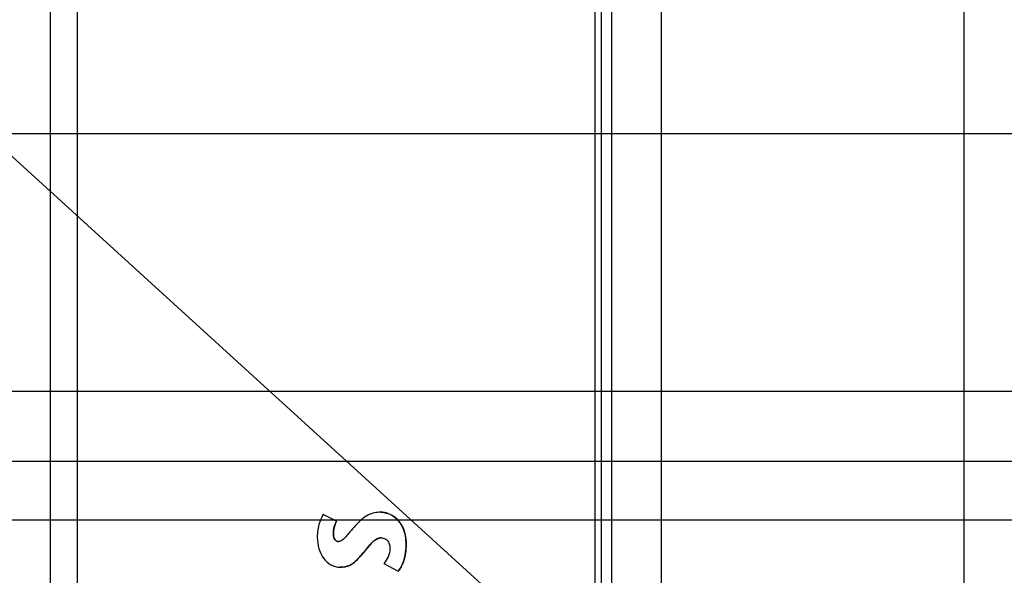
# Model space of a CAD drawing. Header units: inches. Extents: x 0 to 34, y 0 to 22.
# Tile 11 of 29: x 8.6 to 11.4, y 12.9 to 14.5. Entities that reach past the tile are written whole.
import ezdxf

# ---------------------------------------------------------------- set-up
doc = ezdxf.new("R2010")
doc.units = ezdxf.units.IN
doc.header["$LTSCALE"] = 1.87
doc.header["$MEASUREMENT"] = 0
doc.layers.get('0').update_dxf_attribs({"linetype": 'CONTINUOUS'})
doc.layers.add('DETAIL', color=7, linetype='CONTINUOUS')
doc.layers.add('DIMENSIONS', color=7, linetype='CONTINUOUS')
doc.styles.get("Standard").update_dxf_attribs({"font": 'txt', "width": 0.8})
doc.dimstyles.new('DIMSTYLE_3', dxfattribs={"dimtxt": 0.125, "dimasz": 0.18, "dimexe": 0.125, "dimexo": 0.0625, "dimgap": 0.09, "dimtad": 0, "dimtih": 1, "dimtoh": 1, "dimlfac": 0.5, "dimzin": 4, "dimdsep": 46, "dimtxsty": 'STANDARD', "dimblk": '_FILLED', "dimblk1": '_FILLED', "dimblk2": '_FILLED', "dimcen": 0.09, "dimadec": 0, "dimazin": 0, "dimtp": 0.01, "dimtm": 0.01, "dimtfac": 1, "dimtofl": 0, "dimtmove": 0, "dimatfit": 3, "dimldrblk": '_FILLED', "dimfxl": 1, "dimtolj": 1, "dimtzin": 4, "dimarcsym": 0})
doc.dimstyles.get("Standard").update_dxf_attribs({"dimtxt": 0.125, "dimasz": 0.18, "dimexe": 0.125, "dimexo": 0.0625, "dimgap": 0.09, "dimtad": 0, "dimtih": 1, "dimtoh": 1, "dimzin": 4, "dimdsep": 46, "dimtxsty": 'STANDARD', "dimblk": '_FILLED', "dimblk1": '_FILLED', "dimblk2": '_FILLED', "dimcen": 0.09, "dimadec": 0, "dimazin": 0, "dimtol": 1, "dimtp": 0.02, "dimtm": 0.02, "dimtfac": 1, "dimtofl": 0, "dimtmove": 0, "dimatfit": 3, "dimldrblk": '_FILLED', "dimfxl": 1, "dimtolj": 1, "dimtzin": 4, "dimarcsym": 0})

# ---------------------------------------------------------------- blocks, each defined once
blk = doc.blocks.new('*D21')
at = {"layer": 'DIMENSIONS', "color": 2, "linetype": 'CONTINUOUS'}
for p, q in [((12.8641, 13.4284), (12.7549, 13.233)), ((13.4464, 13.4284), (12.8641, 13.4284)), ((12.7549, 13.233), (7.8552, 13.233))]:
    blk.add_line(p, q, dxfattribs=at)
at = {"layer": 'DIMENSIONS', "color": 2, "linetype": 'CONTINUOUS', "insert": (7.7927, 13.2955), "char_height": 0.125, "width": 1.125, "attachment_point": 3, "line_spacing_factor": 0.9}
blk.add_mtext('2.69{\\Ftxt.shx;\\W1.000000;\\H0.125000; }[68.4]', dxfattribs=at)
blk = doc.blocks.new('_FILLED')
at = {"color": 0, "linetype": 'BYBLOCK'}
blk.add_solid([(0, 0), (-1, 0.174), (-1, -0.174)], dxfattribs=at)
blk = doc.blocks.new('*D23')
at = {"layer": 'DIMENSIONS', "color": 2, "linetype": 'CONTINUOUS'}
blk.add_line((11.4948, 13.4304), (7.8552, 13.4304), dxfattribs=at)
at = {"layer": 'DIMENSIONS', "color": 2, "linetype": 'CONTINUOUS', "insert": (7.7927, 13.4929), "char_height": 0.125, "width": 1.125, "attachment_point": 3, "line_spacing_factor": 0.9}
blk.add_mtext('2.70{\\Ftxt.shx;\\W1.000000;\\H0.125000; }[68.5]', dxfattribs=at)
blk = doc.blocks.new('*D24')
at = {"layer": 'DIMENSIONS', "color": 2, "linetype": 'CONTINUOUS'}
blk.add_line((11.8654, 14.1564), (7.8552, 14.1564), dxfattribs=at)
at = {"layer": 'DIMENSIONS', "color": 2, "linetype": 'CONTINUOUS', "insert": (7.7927, 14.2189), "char_height": 0.125, "width": 1.125, "attachment_point": 3, "line_spacing_factor": 0.9}
blk.add_mtext('3.06{\\Ftxt.shx;\\W1.000000;\\H0.125000; }[77.7]', dxfattribs=at)
blk = doc.blocks.new('*D25')
at = {"layer": 'DIMENSIONS', "color": 2, "linetype": 'CONTINUOUS'}
for p, q in [((14.7579, 13.4114), (14.6332, 13.068)), ((15.2644, 13.4114), (14.7579, 13.4114)), ((14.6332, 13.068), (7.8552, 13.068))]:
    blk.add_line(p, q, dxfattribs=at)
at = {"layer": 'DIMENSIONS', "color": 2, "linetype": 'CONTINUOUS', "insert": (7.7927, 13.1305), "char_height": 0.125, "width": 1.125, "attachment_point": 3, "line_spacing_factor": 0.9}
blk.add_mtext('2.69{\\Ftxt.shx;\\W1.000000;\\H0.125000; }[68.2]', dxfattribs=at)
blk = doc.blocks.new('*D28')
at = {"layer": 'DIMENSIONS', "color": 2, "linetype": 'CONTINUOUS'}
blk.add_line((11.2431, 11.8879), (11.2431, 15.6649), dxfattribs=at)
at = {"layer": 'DIMENSIONS', "color": 2, "linetype": 'CONTINUOUS', "insert": (11.1806, 15.7274), "char_height": 0.125, "width": 1.125, "attachment_point": 1, "rotation": 90, "line_spacing_factor": 0.9}
blk.add_mtext('1.29{\\Ftxt.shx;\\W1.000000;\\H0.125000; }[32.7]', dxfattribs=at)
blk = doc.blocks.new('*D29')
at = {"layer": 'DIMENSIONS', "color": 2, "linetype": 'CONTINUOUS'}
blk.add_line((12.0012, 11.7761), (12.0012, 15.6649), dxfattribs=at)
at = {"layer": 'DIMENSIONS', "color": 2, "linetype": 'CONTINUOUS', "insert": (11.9387, 15.7274), "char_height": 0.125, "width": 1.125, "attachment_point": 1, "rotation": 90, "line_spacing_factor": 0.9}
blk.add_mtext('1.67{\\Ftxt.shx;\\W1.000000;\\H0.125000; }[42.3]', dxfattribs=at)
blk = doc.blocks.new('*D30')
at = {"layer": 'DIMENSIONS', "color": 2, "linetype": 'CONTINUOUS'}
for p, q in [((11.7224, 15.5126), (11.7224, 15.6649)), ((11.8681, 15.3067), (11.7224, 15.5126)), ((11.8681, 13.8037), (11.8681, 15.3067))]:
    blk.add_line(p, q, dxfattribs=at)
at = {"layer": 'DIMENSIONS', "color": 2, "linetype": 'CONTINUOUS', "insert": (11.6599, 15.7274), "char_height": 0.125, "width": 1.125, "attachment_point": 1, "rotation": 90, "line_spacing_factor": 0.9}
blk.add_mtext('1.60{\\Ftxt.shx;\\W1.000000;\\H0.125000; }[40.7]', dxfattribs=at)
blk = doc.blocks.new('*D31')
at = {"layer": 'DIMENSIONS', "color": 2, "linetype": 'CONTINUOUS'}
blk.add_line((13.6341, 13.6161), (13.6341, 15.6649), dxfattribs=at)
at = {"layer": 'DIMENSIONS', "color": 2, "linetype": 'CONTINUOUS', "insert": (13.5716, 15.7274), "char_height": 0.125, "width": 1.125, "attachment_point": 1, "rotation": 90, "line_spacing_factor": 0.9}
blk.add_mtext('2.48{\\Ftxt.shx;\\W1.000000;\\H0.125000; }[63.1]', dxfattribs=at)
blk = doc.blocks.new('*D32')
at = {"layer": 'DIMENSIONS', "color": 2, "linetype": 'CONTINUOUS'}
for p, q in [((12.2383, 15.4969), (12.2383, 15.6649)), ((12.0531, 15.3184), (12.2383, 15.4969)), ((12.0531, 14.3441), (12.0531, 15.3184))]:
    blk.add_line(p, q, dxfattribs=at)
at = {"layer": 'DIMENSIONS', "color": 2, "linetype": 'CONTINUOUS', "insert": (12.1758, 15.7274), "char_height": 0.125, "width": 0.925, "attachment_point": 1, "rotation": 90, "line_spacing_factor": 0.9}
blk.add_mtext('1.69{\\Ftxt.shx;\\W1.000000;\\H0.125000; }[43]', dxfattribs=at)
blk = doc.blocks.new('*D33')
at = {"layer": 'DIMENSIONS', "color": 2, "linetype": 'CONTINUOUS'}
blk.add_line((15.4521, 13.5991), (15.4521, 15.6649), dxfattribs=at)
at = {"layer": 'DIMENSIONS', "color": 2, "linetype": 'CONTINUOUS', "insert": (15.3896, 15.7274), "char_height": 0.125, "width": 1.125, "attachment_point": 1, "rotation": 90, "line_spacing_factor": 0.9}
blk.add_mtext('3.39{\\Ftxt.shx;\\W1.000000;\\H0.125000; }[86.2]', dxfattribs=at)

msp = doc.modelspace()

# ---------------------------------------------------------------- linework, layer by layer
at = {"color": 3, "linetype": 'CONTINUOUS'}
for p, q in [((10.3898, 8.3191), (10.3898, 14.6977)), ((10.2498, 8.4584), (10.2498, 14.5584))]:
    msp.add_line(p, q, dxfattribs=at)
at = {"color": 7, "linetype": 'CONTINUOUS'}
for p, q in [((10.2021, 14.6258), (10.2021, 8.3911)), ((10.2213, 8.3911), (10.2213, 14.6258)), ((8.6667, 14.5981), (8.6667, 8.4187)), ((8.7427, 14.5981), (8.7427, 8.4187)), ((9.4739, 13.0648), (9.4359, 13.0835)), ((9.436, 13.0835), (9.4359, 13.0835)), ((9.474, 13.0648), (9.436, 13.0835)), ((9.5988, 13.0904), (9.5987, 13.0904)), ((9.474, 13.0648), (9.4739, 13.0648)), ((9.465, 13.0292), (9.4649, 13.0292)), ((9.4668, 13.0182), (9.4682, 13.0151)), ((9.4712, 13.0112), (9.4735, 13.0095)), ((9.4799, 13.0077), (9.4798, 13.0077)), ((9.5658, 12.9954), (9.5494, 12.9755)), ((9.5718, 13.0022), (9.5658, 12.9954)), ((9.5771, 13.0075), (9.5718, 13.0022)), ((9.5884, 13.0154), (9.584, 13.0129)), ((9.5996, 13.0181), (9.5995, 13.0181)), ((9.6701, 13.0001), (9.67, 13.0001)), ((9.5494, 12.9755), (9.5493, 12.9755)), ((9.4847, 12.9354), (9.4846, 12.9354)), ((9.5308, 12.9552), (9.5254, 12.9503)), ((9.6077, 12.9461), (9.6478, 12.924)), ((9.6479, 12.924), (9.6478, 12.924))]:
    msp.add_line(p, q, dxfattribs=at)
for centre, radius, start, end in [((9.5943, 13.0183), 0.0725, 52.7081, 70.7925), ((9.5945, 13.0187), 0.0721, 42.5245, 52.6952), ((9.5931, 13.0174), 0.074, 33.6789, 42.5248), ((9.5996, 12.9942), 0.0239, 89.9993, 93.6153), ((9.5268, 12.996), 0.143, 348.6883, 349.2549), ((9.4885, 12.9886), 0.0529, 289.5329, 297.0277), ((9.5719, 12.9816), 0.0956, 331.7886, 336.6778)]:
    msp.add_arc(centre, radius, start, end, dxfattribs=at)
for points, knots in [([(9.4359, 13.0835), (9.4341, 13.0806), (9.4303, 13.073), (9.4226, 13.0524), (9.4196, 13.0337), (9.4196, 13.0202)], [0, 0, 0, 0, 0.155267, 0.384818, 1, 1, 1, 1]), ([(9.5987, 13.0904), (9.5927, 13.0904), (9.5807, 13.0895), (9.5625, 13.083), (9.5441, 13.07), (9.5324, 13.0584), (9.5261, 13.0516)], [0, 0, 0, 0, 0.211374, 0.423088, 0.673531, 1, 1, 1, 1]), ([(9.67, 13.0001), (9.67, 13.0153), (9.6663, 13.0423), (9.6455, 13.0728), (9.6215, 13.0869), (9.6056, 13.0904), (9.5987, 13.0904)], [0, 0, 0, 0, 0.357603, 0.623377, 0.838424, 1, 1, 1, 1]), ([(9.67, 13.0001), (9.67, 13.0211), (9.6618, 13.0651), (9.6193, 13.0904), (9.5987, 13.0904)], [0, 0, 0, 0, 0.504533, 1, 1, 1, 1]), ([(9.5988, 13.0904), (9.6002, 13.0904), (9.6068, 13.0901), (9.6132, 13.0885), (9.6181, 13.0868)], [0, 0, 0, 0, 0.211518, 1, 1, 1, 1]), ([(9.4649, 13.0292), (9.4649, 13.0325), (9.4656, 13.0448), (9.4692, 13.0571), (9.4739, 13.0648)], [0, 0, 0, 0, 0.268192, 1, 1, 1, 1]), ([(9.474, 13.0648), (9.4725, 13.0623), (9.467, 13.0512), (9.465, 13.0386), (9.465, 13.0292)], [0, 0, 0, 0, 0.23427, 1, 1, 1, 1]), ([(9.5261, 13.0516), (9.5211, 13.0462), (9.5123, 13.0359), (9.5023, 13.0234), (9.4949, 13.0156), (9.4888, 13.0102), (9.4833, 13.0077), (9.4798, 13.0077)], [0, 0, 0, 0, 0.341676, 0.622921, 0.738963, 0.838627, 1, 1, 1, 1]), ([(9.6547, 13.0584), (9.6554, 13.0573), (9.6584, 13.0527), (9.6608, 13.0477), (9.6624, 13.0438)], [0, 0, 0, 0, 0.238951, 1, 1, 1, 1]), ([(9.4196, 13.0202), (9.4196, 13.0092), (9.4225, 12.9881), (9.4355, 12.9603), (9.4535, 12.9435), (9.4707, 12.9366), (9.48, 12.9354), (9.4846, 12.9354)], [0, 0, 0, 0, 0.278177, 0.532871, 0.766472, 0.881271, 1, 1, 1, 1]), ([(9.4798, 13.0077), (9.4778, 13.0077), (9.4737, 13.0087), (9.4687, 13.0132), (9.4655, 13.0203), (9.4649, 13.026), (9.4649, 13.0292)], [0, 0, 0, 0, 0.201577, 0.416953, 0.674606, 1, 1, 1, 1]), ([(9.465, 13.0292), (9.465, 13.0281), (9.4652, 13.0244), (9.4658, 13.0207), (9.4668, 13.0182)], [0, 0, 0, 0, 0.278681, 1, 1, 1, 1]), ([(9.6624, 13.0438), (9.6627, 13.043), (9.664, 13.0398), (9.6651, 13.0365), (9.6658, 13.034)], [0, 0, 0, 0, 0.242683, 1, 1, 1, 1]), ([(9.6658, 13.034), (9.6665, 13.0315), (9.6691, 13.0204), (9.6701, 13.0089), (9.6701, 13.0001)], [0, 0, 0, 0, 0.22713, 1, 1, 1, 1]), ([(9.4682, 13.0151), (9.4684, 13.0147), (9.4693, 13.0133), (9.4703, 13.012), (9.4712, 13.0112)], [0, 0, 0, 0, 0.262951, 1, 1, 1, 1]), ([(9.5493, 12.9755), (9.5535, 12.9803), (9.5612, 12.99), (9.5725, 13.0037), (9.5846, 13.0147), (9.5947, 13.0181), (9.5995, 13.0181)], [0, 0, 0, 0, 0.281866, 0.551182, 0.789097, 1, 1, 1, 1]), ([(9.584, 13.0129), (9.5834, 13.0125), (9.581, 13.0109), (9.5787, 13.009), (9.5771, 13.0075)], [0, 0, 0, 0, 0.242323, 1, 1, 1, 1]), ([(9.5995, 13.0181), (9.6034, 13.0181), (9.6111, 13.0165), (9.6195, 13.0087), (9.6238, 12.9986), (9.6246, 12.9913), (9.6246, 12.9877)], [0, 0, 0, 0, 0.268258, 0.507263, 0.751118, 1, 1, 1, 1]), ([(9.6478, 12.924), (9.6518, 12.9289), (9.6604, 12.943), (9.6682, 12.969), (9.67, 12.9896), (9.67, 13.0001)], [0, 0, 0, 0, 0.235187, 0.608076, 1, 1, 1, 1]), ([(9.6701, 13.0001), (9.6701, 12.9975), (9.6699, 12.9872), (9.6688, 12.9769), (9.6673, 12.9693)], [0, 0, 0, 0, 0.252223, 1, 1, 1, 1]), ([(9.4846, 12.9354), (9.4912, 12.9354), (9.5038, 12.9368), (9.5207, 12.9456), (9.5352, 12.9593), (9.5443, 12.9698), (9.5493, 12.9755)], [0, 0, 0, 0, 0.249537, 0.471213, 0.71172, 1, 1, 1, 1]), ([(9.5494, 12.9755), (9.5478, 12.9736), (9.5417, 12.9667), (9.5356, 12.9599), (9.5308, 12.9552)], [0, 0, 0, 0, 0.273584, 1, 1, 1, 1]), ([(9.6246, 12.9877), (9.6246, 12.9797), (9.6207, 12.9644), (9.6121, 12.9518), (9.6077, 12.9461)], [0, 0, 0, 0, 0.527645, 1, 1, 1, 1]), ([(9.667, 12.9679), (9.6666, 12.9658), (9.6648, 12.9576), (9.6621, 12.9495), (9.6597, 12.9438)], [0, 0, 0, 0, 0.255189, 1, 1, 1, 1]), ([(9.5062, 12.9388), (9.5046, 12.9382), (9.4976, 12.9361), (9.4903, 12.9354), (9.4847, 12.9354)], [0, 0, 0, 0, 0.230871, 1, 1, 1, 1]), ([(9.5254, 12.9503), (9.5243, 12.9494), (9.5203, 12.9461), (9.516, 12.9432), (9.5125, 12.9415)], [0, 0, 0, 0, 0.257589, 1, 1, 1, 1])]:
    msp.add_open_spline(points, degree=3, knots=knots, dxfattribs=at)
for points in [[(9.4735, 13.0095), (9.4754, 13.0083), (9.4777, 13.0077), (9.4799, 13.0077)], [(9.5981, 13.018), (9.5947, 13.0178), (9.5914, 13.0169), (9.5884, 13.0154)], [(9.6561, 12.9364), (9.6538, 12.932), (9.651, 12.9279), (9.6479, 12.924)]]:
    msp.add_open_spline(points, degree=3, dxfattribs=at)

# ---------------------------------------------------------------- dimensions: what is measured, and where the dimension line sits
at = {"layer": 'DIMENSIONS', "color": 2, "linetype": 'CONTINUOUS'}
for feature_location, offset, dtype, origin, picture, middle in [((11.2431, 11.8879), (0, 3.777), 1, (8.6667, 11.8254), '*D28', (11.2431, 16.2899)), ((12.0012, 11.7761), (0, 3.8888), 1, (8.6667, 11.7136), '*D29', (12.0012, 16.2899)), ((11.8681, 13.8037), (-0.1457, 1.8612), 0, (8.6667, 13.7412), '*D30', (11.7224, 16.2899)), ((13.6341, 13.6161), (0, 2.0488), 1, (8.6667, 13.5536), '*D31', (13.6341, 16.2899)), ((15.4521, 13.5991), (0, 2.0658), 1, (8.6667, 13.5366), '*D33', (15.4521, 16.2899)), ((12.0531, 14.3441), (0.1852, 1.3208), 0, (8.6667, 14.2816), '*D32', (12.2383, 16.1899)), ((11.8654, 14.1564), (-4.0103, 0), 0, (11.9279, 8.0401), '*D24', (7.2302, 14.1564)), ((11.4948, 13.4304), (-3.6396, 0), 0, (11.5573, 8.0401), '*D23', (7.2302, 13.4304)), ((13.4464, 13.4284), (-5.5913, -0.1954), 0, (13.5089, 8.0401), '*D21', (7.2302, 13.233)), ((15.2644, 13.4114), (-7.4093, -0.3434), 0, (15.3269, 8.0401), '*D25', (7.2302, 13.068))]:
    dim = msp.add_ordinate_dim(feature_location=feature_location, offset=offset, dtype=dtype, origin=origin, dimstyle='DIMSTYLE_3', override={"dimtad": 1, "dimtih": 0, "dimtoh": 0}, dxfattribs=at)
    dim.commit()
    dim.dimension.update_dxf_attribs({"geometry": picture, "text_midpoint": middle})

# ---------------------------------------------------------------- leaders
at = {"layer": 'DETAIL', "color": 2, "linetype": 'CONTINUOUS'}
msp.add_leader([(11.1976, 11.6907), (7.9692, 14.6302), (7.7892, 14.6302)], dimstyle='STANDARD', override={"dimtad": 0}, dxfattribs=at)

doc.saveas('drawing.dxf')
